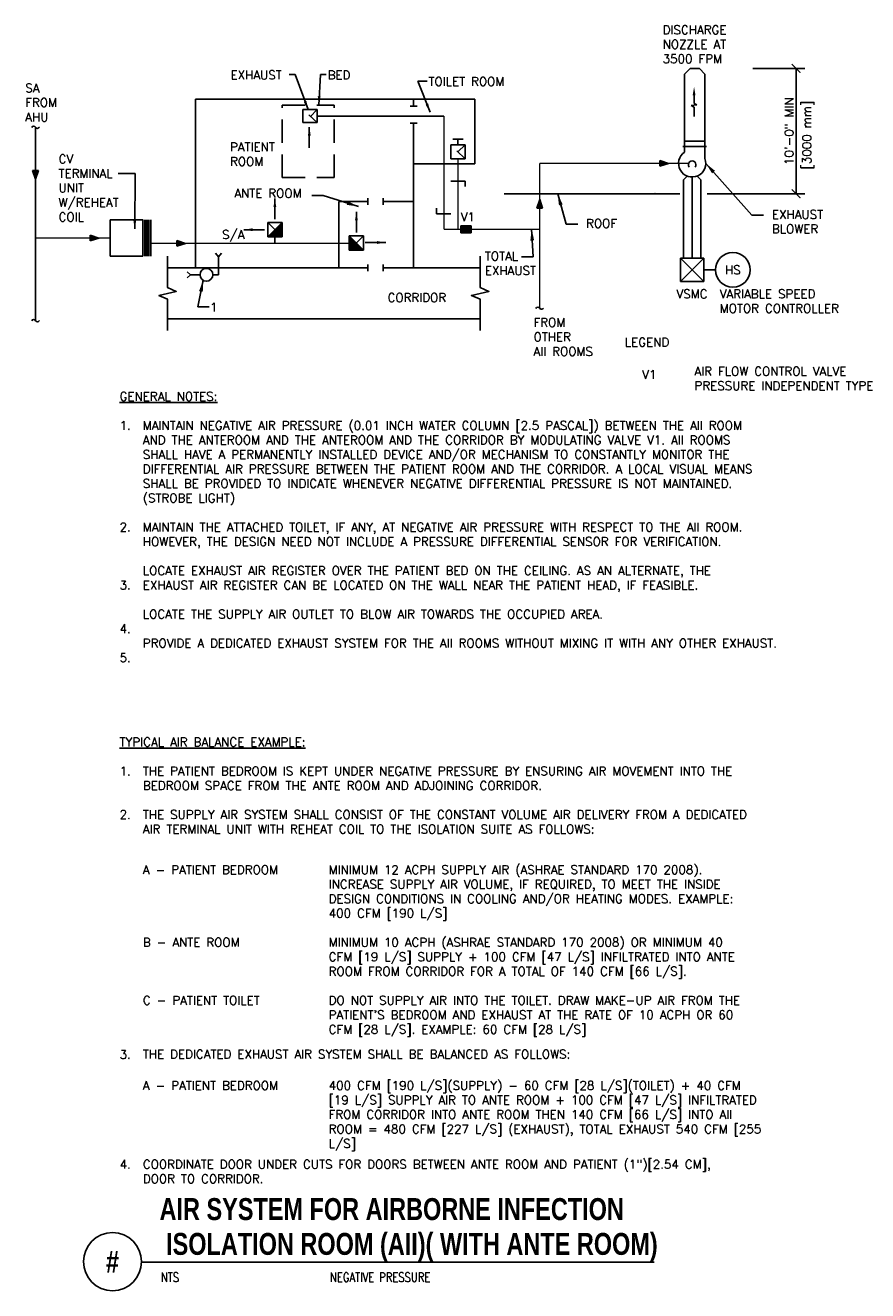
# Model space of a CAD drawing. Header units: inches. Extents: x -0.2 to 8.9, y -6.8 to 6.9.
import ezdxf
from ezdxf.enums import TextEntityAlignment as Align

# ---------------------------------------------------------------- set-up
doc = ezdxf.new("R2010")
doc.units = ezdxf.units.IN
doc.header["$MEASUREMENT"] = 0
doc.header["$PDSIZE"] = -1
doc.linetypes.add('HIDDEN', pattern=[0.375, 0.25, -0.125])
doc.linetypes.add('HIDDEN2', pattern=[0.1875, 0.125, -0.0625])
doc.layers.get('Defpoints').update_dxf_attribs({"color": 2})
for name, color, linetype in [('M-DETL-DIMS', 2, 'Continuous'), ('M-DETL-HEVY', 5, 'Continuous'), ('M-DETL-MEDM', 4, 'Continuous'), ('M-DETL-TEXT', 2, 'Continuous'), ('M-DETL-THIN', 2, 'Continuous')]:
    doc.layers.add(name, color=color, linetype=linetype)
doc.styles.add('BOLD', font='bold.shx', dxfattribs={"width": 0.9})
doc.styles.add('Romans', font='romans.shx')
doc.dimstyles.new('VA-Dims', dxfattribs={"dimtxt": 0.09375, "dimasz": 0.09375, "dimexe": 0.09375, "dimexo": 0.03125, "dimgap": 0.02, "dimtad": 1, "dimdec": 5, "dimzin": 0, "dimdsep": 46, "dimlunit": 4, "dimtxsty": 'Romans', "dimblk": 'ARCHTICK', "dimcen": 0.09375, "dimclrd": 256, "dimclre": 256, "dimclrt": 256, "dimadec": 0, "dimazin": 0, "dimtfac": 1, "dimtdec": 5, "dimtofl": 0, "dimtmove": 0, "dimatfit": 3, "dimfxl": 1, "dimfrac": 2, "dimtolj": 1, "dimtzin": 0, "dimlwd": -1, "dimlwe": -1, "dimarcsym": 0})
doc.dimstyles.new('VA-Lead', dxfattribs={"dimtxt": 0.09375, "dimasz": 0.125, "dimexe": 0.125, "dimexo": 0.03125, "dimgap": 0.02, "dimtad": 1, "dimdec": 5, "dimzin": 0, "dimdsep": 46, "dimlunit": 4, "dimtxsty": 'Romans', "dimcen": 0.125, "dimclrd": 256, "dimclre": 256, "dimclrt": 256, "dimadec": 0, "dimazin": 0, "dimtfac": 1, "dimtdec": 5, "dimtofl": 0, "dimtmove": 0, "dimatfit": 3, "dimfxl": 1, "dimfrac": 2, "dimtolj": 1, "dimtzin": 0, "dimlwd": -1, "dimlwe": -1, "dimarcsym": 0})

# ---------------------------------------------------------------- blocks, each defined once
blk = doc.blocks.new('_ArchTick')
at = {"color": 0, "linetype": 'ByBlock', "const_width": 0.15}
blk.add_lwpolyline([(-0.5, -0.5), (0.5, 0.5)], dxfattribs=at)
blk = doc.blocks.new('*D6')
at = {"layer": 'Defpoints', "color": 0}
for p in [(7.649, 6.405), (8.146, 6.405), (7.649, 5.056)]:
    blk.add_point(p, dxfattribs=at)
at = {"layer": 'M-DETL-DIMS'}
for p, q in [((7.681, 6.405), (8.239, 6.405)), ((8.146, 5.056), (8.146, 6.405)), ((7.681, 5.056), (8.239, 5.056))]:
    blk.add_line(p, q, dxfattribs=at)
at = {"layer": 'M-DETL-DIMS', "xscale": 0.09375, "yscale": 0.09375, "zscale": 0.09375}
for p, rotation in [((8.146, 6.405), 90), ((8.146, 5.056), 270)]:
    blk.add_blockref('_ArchTick', p, dxfattribs=dict(at, rotation=rotation))
at = {"layer": 'M-DETL-DIMS', "insert": (8.07, 5.731), "char_height": 0.09375, "attachment_point": 5, "rotation": 90, "style": 'Romans'}
blk.add_mtext('\\A1;10\'-0" MIN', dxfattribs=at)

msp = doc.modelspace()

# ---------------------------------------------------------------- hatches: boundary and pattern name
at = {"layer": 'M-DETL-MEDM'}
h = msp.add_hatch(color=256, dxfattribs=at)
h.paths.add_polyline_path([(6.678766, 5.414298), (6.678766, 5.383048), (6.772516, 5.383048)])
h.paths.add_polyline_path([(6.772516, 5.383048), (6.678766, 5.383048), (6.678766, 5.351798)])
h = msp.add_hatch(color=256, dxfattribs=at)
h.paths.add_polyline_path([(-0.009633, 5.30547), (-0.040883, 5.30547), (-0.040883, 5.21172)])
h.paths.add_polyline_path([(-0.040883, 5.21172), (-0.040883, 5.30547), (-0.072133, 5.30547)])
h = msp.add_hatch(color=256, dxfattribs=at)
h.paths.add_polyline_path([(5.355194, 4.900565), (5.386444, 4.900565), (5.386444, 4.994315)])
h.paths.add_polyline_path([(5.386444, 4.994315), (5.386444, 4.900565), (5.417694, 4.900565)])
h = msp.add_hatch(color=256, dxfattribs=at)
h.paths.add_polyline_path([(2.535053, 4.66821), (2.457919, 4.591399), (2.612187, 4.591399)])
h.paths.add_polyline_path([(2.612187, 4.745022), (2.535053, 4.66821), (2.612187, 4.591399)])
h = msp.add_hatch(color=256, dxfattribs=at)
h.paths.add_polyline_path([(0.545698, 4.610584), (0.545698, 4.579334), (0.639448, 4.579334)])
h.paths.add_polyline_path([(0.639448, 4.579334), (0.545698, 4.579334), (0.545698, 4.548084)])
h = msp.add_hatch(color=256, dxfattribs=at)
h.paths.add_polyline_path([(1.480449, 4.552637), (1.480449, 4.521387), (1.574199, 4.521387)])
h.paths.add_polyline_path([(1.574199, 4.521387), (1.480449, 4.521387), (1.480449, 4.490137)])
h = msp.add_hatch(color=256, dxfattribs=at)
h.paths.add_polyline_path([(3.413184, 4.525303), (3.33605, 4.602114), (3.33605, 4.448491)])
h.paths.add_polyline_path([(3.413184, 4.525303), (3.33605, 4.448491), (3.490318, 4.448491)])

# ---------------------------------------------------------------- linework, layer by layer
at = {"layer": 'M-DETL-HEVY', "linetype": 'Continuous'}
for p, q in [((6.94482, 6.344247), (7.005318, 6.404744)), ((7.005318, 6.404744), (7.104323, 6.404744)), ((7.16482, 6.344247), (7.104323, 6.404744)), ((6.94482, 5.621382), (6.94482, 6.344247)), ((7.16482, 5.621382), (7.16482, 6.344247)), ((6.94482, 5.621382), (7.16482, 5.621382)), ((6.94482, 5.504312), (6.94482, 5.621382)), ((7.16482, 5.434086), (7.16482, 5.621382)), ((6.926487, 5.566382), (7.183154, 5.566382))]:
    msp.add_line(p, q, dxfattribs=at)
at = {"layer": 'M-DETL-HEVY'}
for p, q in [((1.682586, 6.07314), (4.689253, 6.07314)), ((1.682586, 6.07314), (1.682586, 4.25814)), ((3.992586, 5.999807), (4.065919, 5.999807)), ((4.029253, 6.07314), (4.029253, 5.999807)), ((4.689253, 6.07314), (4.689253, 5.376474)), ((3.992586, 5.816474), (4.065919, 5.816474)), ((4.029253, 5.816474), (4.029253, 4.25814)), ((4.029253, 5.376474), (4.689253, 5.376474)), ((3.222586, 4.97314), (3.222586, 4.25814)), ((3.222586, 4.97314), (3.536251, 4.97314)), ((3.536251, 5.009807), (3.536251, 4.936474)), ((3.699253, 5.009807), (3.699253, 4.936474)), ((3.699253, 4.97314), (4.029253, 4.97314)), ((1.380418, 4.25814), (3.536251, 4.25814)), ((3.536251, 4.294807), (3.536251, 4.221474)), ((3.699253, 4.294807), (3.699253, 4.221474)), ((3.699253, 4.25814), (4.744253, 4.25814)), ((1.380418, 3.70814), (4.744253, 3.70814))]:
    msp.add_line(p, q, dxfattribs=at)
msp.add_lwpolyline([(1.115517, 4.384021), (0.763955, 4.384021), (0.763955, 4.774646), (1.115517, 4.774646)], close=True, dxfattribs=at)
at = {"layer": 'M-DETL-HEVY', "linetype": 'Continuous'}
msp.add_arc((7.027321, 5.383048), 0.146667, 124.2288667, 20.3641361, dxfattribs=at)
at = {"layer": 'M-DETL-MEDM'}
for p, q in [((2.836043, 5.961792), (2.992248, 5.961792)), ((2.836043, 5.961792), (2.836043, 5.821722)), ((2.992248, 5.961792), (2.992248, 5.821722)), ((2.836043, 5.821722), (2.992248, 5.821722)), ((4.450919, 5.643272), (4.560919, 5.643272)), ((4.505919, 5.643272), (4.505919, 5.583888)), ((4.428786, 5.583888), (4.583053, 5.583888)), ((4.428786, 5.583888), (4.428786, 5.430265)), ((4.583053, 5.583888), (4.583053, 5.430265)), ((4.428786, 5.430265), (4.583053, 5.430265)), ((6.678766, 5.351798), (6.678766, 5.414298)), ((6.772516, 5.383048), (6.678766, 5.414298)), ((6.772516, 5.383048), (6.678766, 5.351798)), ((-0.072133, 5.30547), (-0.009633, 5.30547)), ((-0.040883, 5.21172), (-0.072133, 5.30547)), ((-0.040883, 5.21172), (-0.009633, 5.30547)), ((4.428786, 5.193261), (4.583053, 5.193261)), ((4.583053, 5.193261), (4.583053, 5.133878)), ((6.933571, 5.205132), (6.969954, 5.241515)), ((6.933571, 4.361382), (6.933571, 5.205132)), ((7.027321, 4.361382), (7.027321, 5.236382)), ((7.121071, 5.205132), (7.084687, 5.241515)), ((7.121071, 4.361382), (7.121071, 5.205132)), ((5.386444, 4.994315), (5.355194, 4.900565)), ((5.386444, 4.994315), (5.417694, 4.900565)), ((1.115517, 4.774646), (1.115517, 4.579334)), ((1.115517, 4.579334), (1.115517, 4.774646)), ((1.13635, 4.774646), (1.13635, 4.384021)), ((1.146767, 4.774646), (1.146767, 4.384021)), ((1.157184, 4.774646), (1.157184, 4.384021)), ((1.1676, 4.774646), (1.1676, 4.384021)), ((1.178017, 4.774646), (1.178017, 4.384021)), ((1.19885, 4.774646), (1.19885, 4.384021)), ((1.19885, 4.384021), (1.19885, 4.774646)), ((4.275137, 4.841191), (4.275137, 4.900574)), ((4.429404, 4.841191), (4.275137, 4.841191)), ((5.417694, 4.900565), (5.355194, 4.900565)), ((2.612187, 4.745022), (2.457919, 4.745022)), ((2.457919, 4.591399), (2.457919, 4.745022)), ((2.457919, 4.591399), (2.612187, 4.745022)), ((2.612187, 4.591399), (2.457919, 4.745022)), ((2.612187, 4.591399), (2.612187, 4.745022)), ((0.545698, 4.548084), (0.545698, 4.610584)), ((0.639448, 4.579334), (0.545698, 4.610584)), ((0.639448, 4.579334), (0.545698, 4.548084)), ((1.480449, 4.490137), (1.480449, 4.552637)), ((1.574199, 4.521387), (1.480449, 4.552637)), ((1.574199, 4.521387), (1.480449, 4.490137)), ((2.612187, 4.591399), (2.457919, 4.591399)), ((2.535053, 4.591399), (2.535053, 4.521387)), ((3.490318, 4.602114), (3.33605, 4.602114)), ((3.33605, 4.448491), (3.33605, 4.602114)), ((3.33605, 4.448491), (3.490318, 4.602114)), ((3.490318, 4.448491), (3.33605, 4.602114)), ((3.490318, 4.448491), (3.490318, 4.602114)), ((1.92706, 4.376723), (1.894879, 4.415268)), ((1.92706, 4.376723), (1.959241, 4.415268)), ((1.92706, 4.376723), (1.92706, 4.183222)), ((3.490318, 4.448491), (3.33605, 4.448491)), ((6.902321, 4.111382), (7.152321, 4.361382)), ((6.902321, 4.361382), (7.152321, 4.111382)), ((7.277321, 4.236382), (7.152321, 4.236382)), ((1.628061, 4.183222), (1.589517, 4.215403)), ((1.628061, 4.183222), (1.589517, 4.151041)), ((1.628061, 4.183222), (1.730449, 4.183222)), ((1.867949, 4.183222), (1.92706, 4.183222))]:
    msp.add_line(p, q, dxfattribs=at)
at = {"layer": 'M-DETL-MEDM', "linetype": 'HIDDEN2'}
for p, q in [((2.992248, 5.821722), (2.836043, 5.961792)), ((2.915114, 5.88498), (2.992248, 5.961792)), ((4.583053, 5.430265), (4.428786, 5.583888)), ((4.505919, 5.507077), (4.583053, 5.583888))]:
    msp.add_line(p, q, dxfattribs=at)
at = {"layer": 'M-DETL-MEDM', "linetype": 'Continuous'}
for p, q in [((5.004594, 5.056382), (6.895667, 5.056382)), ((7.189186, 5.056382), (7.994912, 5.056382)), ((4.537629, 4.709801), (4.647629, 4.709801)), ((4.537629, 4.636468), (4.537629, 4.709801)), ((4.537629, 4.636468), (4.647629, 4.636468)), ((4.647629, 4.636468), (4.647629, 4.709801))]:
    msp.add_line(p, q, dxfattribs=at)
at = {"layer": 'M-DETL-MEDM', "const_width": 0.015625}
for points in [[(4.356824, 5.891757), (2.992248, 5.891757)], [(4.356824, 4.673004), (4.356824, 5.891757)], [(-0.040883, 5.771456), (-0.040883, 3.689472)], [(4.505919, 5.430265), (4.505919, 4.673004)], [(5.386444, 5.383048), (5.386444, 3.823092)], [(5.386444, 5.383048), (6.988797, 5.383048)], [(4.356824, 4.673004), (5.386444, 4.673004)], [(0.763955, 4.579334), (-0.040883, 4.579334)], [(3.33605, 4.521387), (1.19885, 4.521387)]]:
    msp.add_lwpolyline(points, dxfattribs=at)
at = {"layer": 'M-DETL-MEDM'}
msp.add_lwpolyline([(6.902321, 4.361382), (6.902321, 4.111382), (7.152321, 4.111382), (7.152321, 4.361382)], close=True, dxfattribs=at)
msp.add_circle((7.464821, 4.236382), 0.1875, dxfattribs=at)
at = {"layer": 'M-DETL-MEDM', "linetype": 'Continuous'}
msp.add_circle((1.799199, 4.183222), 0.06875, dxfattribs=at)
at = {"layer": 'M-DETL-MEDM'}
for centre, start, end in [((-0.060998, 5.759189), 31.3764313, 154.615097), ((-0.020768, 5.783723), 211.3764313, 334.615097), ((5.366329, 3.810825), 31.3764313, 154.615097), ((5.406559, 3.835358), 211.3764313, 334.615097), ((-0.060998, 3.677205), 31.3764313, 154.615097), ((-0.020768, 3.701739), 211.3764313, 334.615097)]:
    msp.add_arc(centre, 0.02356, start, end, dxfattribs=at)
for points in [[(1.115517, 4.383678), (1.13635, 4.383678), (1.115517, 4.774646), (1.13635, 4.774646)], [(1.178017, 4.381832), (1.19885, 4.381691), (1.178017, 4.774646), (1.19885, 4.774646)]]:
    msp.add_solid(points, dxfattribs=at)
at = {"layer": 'M-DETL-MEDM', "linetype": 'Continuous'}
msp.add_solid([(4.537629, 4.636338), (4.647629, 4.636338), (4.537629, 4.709671), (4.647629, 4.709671)], dxfattribs=at)
at = {"layer": 'M-DETL-TEXT'}
for p, q in [((7.078999, 6.011873), (7.018119, 6.006094)), ((7.018119, 6.006094), (7.04799, 5.988258)), ((7.04799, 6.115555), (7.04799, 6.027617)), ((7.04799, 6.027617), (7.078999, 6.011873)), ((7.04799, 5.988258), (7.04799, 5.888327)), ((1.100351, -6.446837), (6.618687, -6.446837))]:
    msp.add_line(p, q, dxfattribs=at)
for points in [[(4.21567, 5.775277, 0, 0.03125, 0), (4.146011, 5.838021, 0, 0, 0), (4.066759, 5.909405, 0, 0, 0.276680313), (3.83843, 5.954115, 0, 0, 0.276979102)], [(3.782839, 5.175838, 0, 0.03125, 0), (3.720095, 5.10618, 0, 0, 0), (3.64871, 5.026928, 0, 0, 0.276680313), (3.604001, 4.798599, 0, 0, 0.276979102)], [(3.737635, 4.374002, 0, 0.03125, 0), (3.674892, 4.304344, 0, 0, 0), (3.603507, 4.225092, 0, 0, 0.276680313), (3.558797, 3.996763, 0, 0, 0.276979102)]]:
    msp.add_lwpolyline(points, format="xyseb", dxfattribs=at)
for points in [[(1.380418, 3.58314), (1.380418, 3.920148), (1.286717, 3.962143), (1.474118, 4.004138), (1.380418, 4.046132), (1.380418, 4.38314)], [(4.745477, 3.58314), (4.745477, 3.920148), (4.651777, 3.962143), (4.839178, 4.004138), (4.745477, 4.046132), (4.745477, 4.38314)]]:
    msp.add_lwpolyline(points, dxfattribs=at)
msp.add_circle((0.787851, -6.441916), 0.312539, dxfattribs=at)
msp.add_point((6.627013, 5.056382), dxfattribs=at)
msp.add_solid([(7.032713, 6.115555), (7.063268, 6.115555), (7.04799, 6.207222)], dxfattribs=at)
at = {"layer": 'M-DETL-THIN', "linetype": 'HIDDEN'}
for p, q in [((2.612477, 5.230048), (2.612477, 6.011298)), ((2.612477, 6.011298), (3.174977, 6.011298)), ((3.174977, 5.230048), (3.174977, 6.011298)), ((2.612477, 5.230048), (3.174977, 5.230048))]:
    msp.add_line(p, q, dxfattribs=at)
at = {"layer": 'M-DETL-THIN'}
msp.add_arc((7.027321, 5.368303), 0.04125, 323.1208083, 216.8791917, dxfattribs=at)

# ---------------------------------------------------------------- texts
at = {"layer": 'M-DETL-TEXT', "style": 'Romans'}
for s, p in [('S/A', (2.087284, 4.615844)), ('HS', (7.464821, 4.236382))]:
    msp.add_text(s, height=0.09375, dxfattribs=at).set_placement(p, align=Align.MIDDLE_CENTER)
at = {"layer": 'M-DETL-TEXT', "width": 0.8}
for s, height, style, p in [('AIR SYSTEM FOR AIRBORNE INFECTION', 0.23622047, 'BOLD', (1.294017, -5.993745)), (' ISOLATION ROOM (AII)( WITH ANTE ROOM)', 0.23622047, 'BOLD', (1.294017, -6.368745)), ('NTS', 0.0984252, 'Romans', (1.307923, -6.658555)), ('NEGATIVE PRESSURE', 0.0984252, 'Romans', (3.128612, -6.658555))]:
    msp.add_text(s, height=height, dxfattribs=dict(at, style=style)).set_placement(p)
at = {"layer": 'M-DETL-TEXT', "style": 'BOLD', "width": 0.8}
msp.add_text('#', height=0.23622, dxfattribs=at).set_placement((0.787851, -6.441916), align=Align.MIDDLE)
at = {"layer": 'M-DETL-TEXT', "char_height": 0.09375, "attachment_point": 1, "style": 'Romans'}
for s, insert, width in [('DISCHARGE NOZZLE AT 3500 FPM', (6.709293, 6.867891), 0.89434115), ('EXHAUST', (2.058384, 6.381631), 0.80357143), ('BED', (3.103635, 6.381631), 0.80357143), ('TOILET ROOM', (4.189237, 6.311119), 0.91554679), ('SA\\PFROM\\PAHU', (-0.151443, 6.241197), 0.99107143), ('PATIENT \\PROOM', (2.052369, 5.606491), 0.99107143), ('CV TERMINAL   UNIT W/REHEAT\\PCOIL', (0.206976, 5.477554), 0.80357143), ('ANTE ROOM', (2.099041, 5.108519), 0.80357143), ('V1', (4.536683, 4.854529), 0.125), ('ROOF', (5.885176, 4.783658), 0.34821429), ('EXHAUST BLOWER', (7.885663, 4.880457), 0.58928571), ('TOTAL EXHAUST', (4.795518, 4.43186), 0.34821429), ('CORRIDOR', (3.748525, 3.984703), 0.67410714), ('VSMC', (6.858926, 4.024562), 0.45), ('VARIABLE SPEED\\PMOTOR CONTROLLER', (7.324607, 4.024562), 1.54240193), ('1', (1.836371, 3.881541), 0.67410714), ('FROM\\POTHER\\PAII ROOMS', (5.319828, 3.71767), 0.99107143), ('LEGEND', (6.302216, 3.504372), 0.45), ('V1', (6.489513, 3.155578), 0.82966498), ('\\P\\PAIR FLOW CONTROL VALVE\\PPRESSURE INDEPENDENT TYPE', (7.052216, 3.504372), 2.81416517), ('{\\LGENERAL NOTES:\\P}\\P1.\\P\\P\\P\\P\\P\\P\\P2.\\P\\P\\P\\P3.\\P\\P\\P4.\\P\\P5.', (0.863826, 2.920594), 3.10992316), ('\\P\\PMAINTAIN NEGATIVE AIR PRESSURE (0.01 INCH WATER COLUMN [2.5 PASCAL]) BETWEEN THE AII ROOM AND THE ANTEROOM AND THE ANTEROOM AND THE CORRIDOR BY MODULATING VALVE V1. AII ROOMS SHALL HAVE A PERMANENTLY INSTALLED DEVICE AND/OR MECHANISM TO CONSTANTLY MONITOR THE DIFFERENTIAL AIR PRESSURE BETWEEN THE PATIENT ROOM AND THE CORRIDOR. A LOCAL VISUAL MEANS SHALL BE PROVIDED TO INDICATE WHENEVER NEGATIVE DIFFERENTIAL PRESSURE IS NOT MAINTAINED. (STROBE LIGHT)\\P\\PMAINTAIN THE ATTACHED TOILET, IF ANY, AT NEGATIVE AIR PRESSURE WITH RESPECT TO THE AII ROOM. HOWEVER, THE DESIGN NEED NOT INCLUDE A PRESSURE DIFFERENTIAL SENSOR FOR VERIFICATION.\\P\\PLOCATE EXHAUST AIR REGISTER OVER THE PATIENT BED ON THE CEILING. AS AN ALTERNATE, THE EXHAUST AIR REGISTER CAN BE LOCATED ON THE WALL NEAR THE PATIENT HEAD, IF FEASIBLE.\\P\\PLOCATE THE SUPPLY AIR OUTLET TO BLOW AIR TOWARDS THE OCCUPIED AREA.\\P\\PPROVIDE A DEDICATED EXHAUST SYSTEM FOR THE AII ROOMS WITHOUT MIXING IT WITH ANY OTHER EXHAUST.\\P\\P ', (1.113826, 2.920594), 7.1497472), ('{\\LTYPICAL AIR BALANCE EXAMPLE:\\P}\\P1.\\P\\P\\P2.', (0.864239, -0.800143), 3.10992316), ('\\P\\PTHE PATIENT BEDROOM IS KEPT UNDER NEGATIVE PRESSURE BY ENSURING AIR MOVEMENT INTO THE BEDROOM SPACE FROM THE ANTE ROOM AND ADJOINING CORRIDOR.\\P\\PTHE SUPPLY AIR SYSTEM SHALL CONSIST OF THE CONSTANT VOLUME AIR DELIVERY FROM A DEDICATED AIR TERMINAL UNIT WITH REHEAT COIL TO THE ISOLATION SUITE AS FOLLOWS:', (1.114239, -0.800143), 7.1497472), ('A - PATIENT BEDROOM\\P\\P\\P\\P\\PB - ANTE ROOM \\P\\P\\P\\PC - PATIENT TOILET ', (1.114239, -2.175143), 1.85607018), ("MINIMUM 12 ACPH SUPPLY AIR (ASHRAE STANDARD 170 2008). INCREASE SUPPLY AIR VOLUME, IF REQUIRED, TO MEET THE INSIDE DESIGN CONDITIONS IN COOLING AND/OR HEATING MODES. EXAMPLE: 400 CFM [190 L/S]\\P\\PMINIMUM 10 ACPH (ASHRAE STANDARD 170 2008) OR MINIMUM 40 CFM [19 L/S] SUPPLY + 100 CFM [47 L/S] INFILTRATED INTO ANTE ROOM FROM CORRIDOR FOR A TOTAL OF 140 CFM [66 L/S].\\P\\PDO NOT SUPPLY AIR INTO THE TOILET. DRAW MAKE-UP AIR FROM THE PATIENT'S BEDROOM AND EXHAUST AT THE RATE OF 10 ACPH OR 60 CFM [28 L/S]. EXAMPLE: 60 CFM [28 L/S]", (3.114239, -2.175143), 4.8997472), ('3.', (0.864239, -4.163465), 3.10992316), ('THE DEDICATED EXHAUST AIR SYSTEM SHALL BE BALANCED AS FOLLOWS:', (1.114239, -4.161162), 7.1497472), ('400 CFM [190 L/S](SUPPLY) - 60 CFM [28 L/S](TOILET) + 40 CFM [19 L/S] SUPPLY AIR TO ANTE ROOM + 100 CFM [47 L/S] INFILTRATED FROM CORRIDOR INTO ANTE ROOM THEN 140 CFM [66 L/S] INTO AII ROOM = 480 CFM [227 L/S] (EXHAUST), TOTAL EXHAUST 540 CFM [255 L/S]', (3.114239, -4.498234), 5.08930682), ('A - PATIENT BEDROOM', (1.114239, -4.498234), 1.85607018), ('4.', (0.864239, -5.346658), 3.10992316), ('COORDINATE DOOR UNDER CUTS FOR DOORS BETWEEN ANTE ROOM AND PATIENT (1")[2.54 CM], DOOR TO CORRIDOR.', (1.114239, -5.346658), 7.0247472)]:
    msp.add_mtext(s, dxfattribs=dict(at, insert=insert, width=width))
at = {"layer": 'M-DETL-TEXT', "insert": (8.2138, 5.688264), "char_height": 0.09375, "width": 1.8999, "attachment_point": 2, "rotation": 90, "style": 'Romans'}
msp.add_mtext('[3000 mm]', dxfattribs=at)

# ---------------------------------------------------------------- dimensions: what is measured, and where the dimension line sits
at = {"layer": 'M-DETL-DIMS'}
dim = msp.add_linear_dim(base=(8.145733, 6.404744), p1=(7.649308, 5.056382), p2=(7.649308, 6.404744), angle=90, text='10\'-0" MIN', dimstyle='VA-Dims', override={"dimpost": '\\X'}, dxfattribs=at)
dim.commit()
dim.dimension.update_dxf_attribs({"geometry": '*D6', "text_midpoint": (8.06993, 5.730563)})

# ---------------------------------------------------------------- leaders
for points in [[(2.892924, 5.962291), (2.754627, 6.339777), (2.690539, 6.339777)], [(3.007028, 6.011298), (3.025099, 6.339777), (3.089188, 6.339777)], [(4.206499, 5.933115), (4.075181, 6.269349), (4.17367, 6.269349)], [(1.026935, 4.676482), (1.03206, 5.2756), (0.847569, 5.2756)]]:
    msp.add_leader(points, dimstyle='VA-Dims', dxfattribs=at)
for points in [[(2.535053, 5.005516), (2.535053, 4.783165)], [(3.413184, 4.862609), (3.413184, 4.640257)], [(2.202922, 4.668571), (2.425273, 4.668571)], [(3.728625, 4.531312), (3.506274, 4.531312)]]:
    msp.add_leader(points, dimstyle='VA-Dims', override={"dimgap": 0.02, "dimtad": 0}, dxfattribs=at)
at = {"layer": 'M-DETL-MEDM'}
msp.add_leader([(2.90622, 5.774065), (2.90622, 5.551714)], dimstyle='VA-Dims', override={"dimgap": 0.02, "dimtad": 0}, dxfattribs=at)
at = {"layer": 'M-DETL-TEXT'}
for points in [[(7.173987, 5.383048), (7.670538, 4.824936), (7.795538, 4.824936)], [(5.579689, 5.056382), (5.670051, 4.728137), (5.795051, 4.728137)], [(3.43468, 4.918384), (3.056711, 5.037673), (2.931711, 5.037673)], [(5.299375, 4.677485), (5.315138, 4.376338), (5.191723, 4.376338)], [(1.762935, 4.126569), (1.707452, 3.836767), (1.827664, 3.836767)]]:
    msp.add_leader(points, dimstyle='VA-Lead', override={"dimtad": 0}, dxfattribs=at)

doc.saveas('drawing.dxf')
